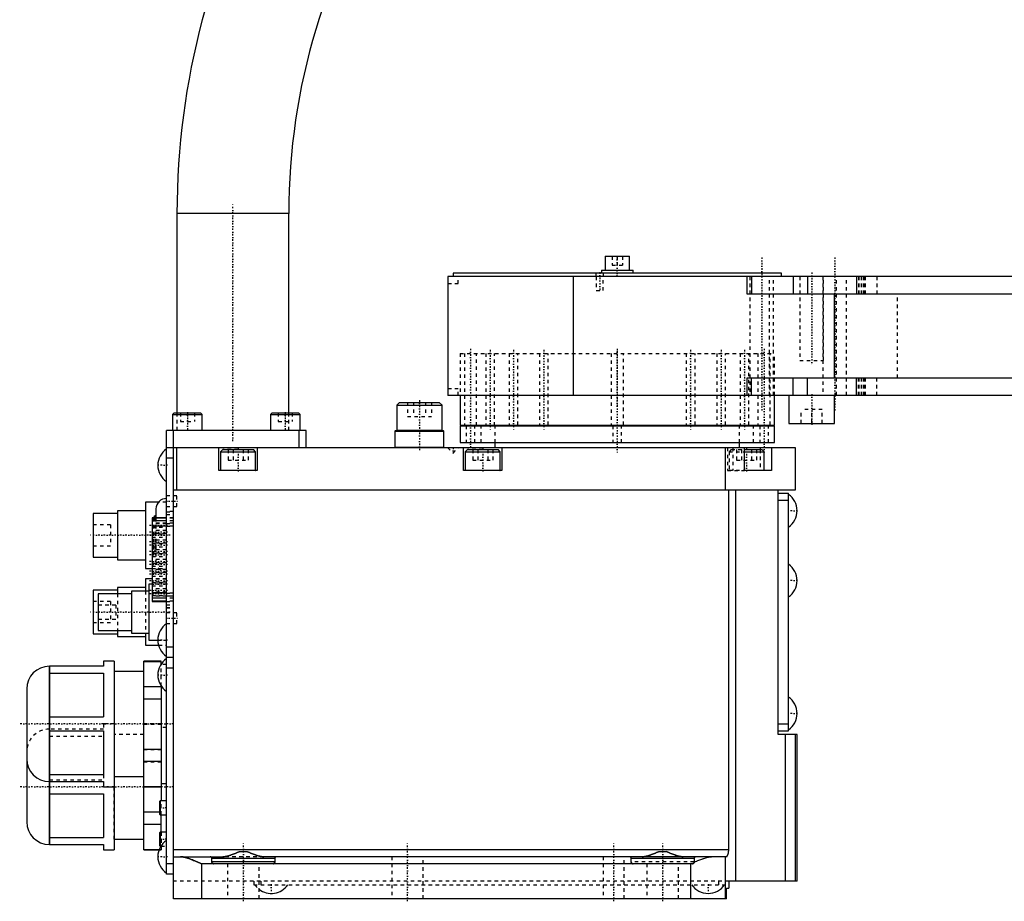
# Model space of a CAD drawing. Extents: x -171 to 392, y -1 to 595.
# Tile 1 of 4: x -171 to 111, y -1 to 251. Entities that reach past the tile are written whole.
import ezdxf

# ---------------------------------------------------------------- set-up
doc = ezdxf.new("R2010")
doc.units = 0
doc.linetypes.add('CENTER', pattern=[1.5, 0.45, -0.5, 0.05, -0.5])
doc.linetypes.add('DASHED', pattern=[2, 1, -1])
for name, color, linetype in [('AM_0', 7, 'CONTINUOUS'), ('AM_3', 7, 'DASHED'), ('AM_7', 7, 'CENTER')]:
    doc.layers.add(name, color=color, linetype=linetype)

msp = doc.modelspace()

# ---------------------------------------------------------------- linework, layer by layer
at = {"layer": 'AM_0', "color": 7, "linetype": 'CONTINUOUS'}
for p, q in [((-126, 196), (-126, 139)), ((-94, 196), (-126, 196)), ((-94, 139), (-94, 196)), ((-3.5, 183.8), (-3.5, 179.8)), ((-3.5, 183.8), (3.5, 183.8)), ((3.5, 179.8), (3.5, 183.8)), ((-48.48, 178), (-48.48, 176)), ((264, 178), (-48.48, 178)), ((-47, 179), (-47, 178)), ((47, 179), (-47, 179)), ((-12.56, 144), (-12.56, 178)), ((-4.5, 179.8), (-4.5, 179)), ((-4.5, 179.8), (4.5, 179.8)), ((4.5, 179), (4.5, 179.8)), ((37.21, 173), (37.21, 178)), ((38.37, 178), (38.37, 173)), ((47, 178), (47, 179)), ((50.31, 178), (50.31, 173)), ((54.43, 178), (54.43, 173)), ((68.45, 178), (68.45, 173)), ((-48.5, 176), (-48.5, 146)), ((-48.48, 176), (-48.5, 176)), ((190.84, 173), (37.21, 173)), ((62.15, 149), (62.15, 173)), ((37.21, 149), (190.84, 149)), ((37.21, 144), (37.21, 149)), ((38.37, 144), (38.37, 149)), ((50.31, 144), (50.31, 149)), ((54.43, 144), (54.43, 149)), ((68.45, 144), (68.45, 149)), ((-48.5, 146), (-48.48, 146)), ((-48.48, 146), (-48.48, 144)), ((264, 144), (-48.48, 144)), ((-45, 144), (-45, 135.5)), ((45, 135.5), (45, 144)), ((49.13, 144), (49.13, 136)), ((62.13, 136), (62.13, 144)), ((-62.32, 142), (-63.12, 141.2)), ((-63.12, 141.2), (-63.12, 134.1)), ((-63.12, 141.2), (-50.12, 141.2)), ((-62.32, 142), (-50.92, 142)), ((-50.12, 141.2), (-50.92, 142)), ((-50.12, 134.1), (-50.12, 141.2)), ((-126.75, 139), (-127.25, 138.5)), ((-127.25, 138.5), (-127.25, 134.1)), ((-127.25, 138.5), (-118.75, 138.5)), ((-126.75, 139), (-119.25, 139)), ((-118.75, 138.5), (-119.25, 139)), ((-118.75, 134.1), (-118.75, 138.5)), ((-98.75, 139), (-99.25, 138.5)), ((-99.25, 138.5), (-99.25, 134.1)), ((-99.25, 138.5), (-90.75, 138.5)), ((-98.75, 139), (-91.25, 139)), ((-90.75, 138.5), (-91.25, 139)), ((-90.75, 134.1), (-90.75, 138.5)), ((-45, 135.5), (45, 135.5)), ((-45, 135.3), (-45, 130.5)), ((-45, 135.3), (45, 135.3)), ((-40.98, 135.5), (-40.98, 135.3)), ((-35.87, 135.3), (-35.87, 135.5)), ((-35.13, 135.5), (-35.13, 135.3)), ((-29.51, 135.3), (-29.51, 135.5)), ((-28.46, 135.5), (-28.46, 135.3)), ((-21.14, 135.3), (-21.14, 135.5)), ((-19.85, 135.5), (-19.85, 135.3)), ((-1.42, 135.3), (-1.42, 135.5)), ((1.42, 135.5), (1.42, 135.3)), ((19.85, 135.3), (19.85, 135.5)), ((21.14, 135.5), (21.14, 135.3)), ((28.46, 135.3), (28.46, 135.5)), ((29.51, 135.5), (29.51, 135.3)), ((35.13, 135.3), (35.13, 135.5)), ((35.87, 135.5), (35.87, 135.3)), ((40.98, 135.3), (40.98, 135.5)), ((45, 130.5), (45, 135.3)), ((49.13, 136), (62.13, 136)), ((-129, 7), (-129, 134)), ((-89, 134), (-129, 134)), ((-127.25, 134.1), (-118.75, 134.1)), ((-127, 0), (-127, 134)), ((-99.25, 134.1), (-90.75, 134.1)), ((-91, 129), (-91, 134)), ((-89, 129), (-89, 134)), ((-63.42, 134), (-63.62, 133.8)), ((-63.62, 133.8), (-63.62, 129.2)), ((-63.62, 133.8), (-49.62, 133.8)), ((-63.42, 134), (-49.82, 134)), ((-63.12, 134.1), (-63.03, 134)), ((-63.12, 134.1), (-50.12, 134.1)), ((-50.22, 134), (-50.12, 134.1)), ((-49.62, 133.8), (-49.82, 134)), ((-49.62, 129.2), (-49.62, 133.8)), ((-45, 130.5), (45, 130.5)), ((-35, 130.5), (-35, 129)), ((35, 129), (35, 130.5)), ((51, 129), (-129, 129)), ((-126, 117), (-126, 129)), ((-114, 122.5), (-114, 129)), ((-112.9, 128.5), (-113.5, 127.9)), ((-113.5, 127.9), (-113.5, 122.6)), ((-113.5, 127.9), (-103.5, 127.9)), ((-112.9, 128.5), (-104.1, 128.5)), ((-103.5, 127.9), (-104.1, 128.5)), ((-103.5, 122.6), (-103.5, 127.9)), ((-103, 129), (-103, 122.5)), ((-63.62, 129.2), (-63.42, 129)), ((-63.62, 129.2), (-49.62, 129.2)), ((-49.82, 129), (-49.62, 129.2)), ((-44, 122.5), (-44, 129)), ((-42.9, 128.5), (-43.5, 127.9)), ((-43.5, 127.9), (-43.5, 122.6)), ((-43.5, 127.9), (-33.5, 127.9)), ((-42.9, 128.5), (-34.1, 128.5)), ((-33.5, 127.9), (-34.1, 128.5)), ((-33.5, 122.6), (-33.5, 127.9)), ((-33, 129), (-33, 122.5)), ((31, 117), (31, 129)), ((36.36, 122.5), (36.36, 129)), ((36.36, 128.5), (41.4, 128.5)), ((36.36, 127.9), (42, 127.9)), ((40.89, 129), (40.89, 128.5)), ((42, 127.9), (41.4, 128.5)), ((42, 122.6), (42, 127.9)), ((44.14, 129), (44.14, 122.5)), ((51, 117), (51, 129)), ((-127, 126), (-129, 126)), ((-103, 122.5), (-114, 122.5)), ((-113.5, 122.6), (-103.5, 122.6)), ((-33, 122.5), (-44, 122.5)), ((-43.5, 122.6), (-33.5, 122.6)), ((36.36, 122.6), (42, 122.6)), ((44.14, 122.5), (36.36, 122.5)), ((-127, 117), (51, 117)), ((31.9, 14), (31.9, 117)), ((33.91, 5), (33.91, 117)), ((46, 47), (46, 117)), ((46, 116), (49, 116)), ((49, 48), (49, 116)), ((-131.24, 113.5), (-135, 113.5)), ((-135, 113.5), (-135, 94.5)), ((46, 114), (49, 114)), ((-143, 110.25), (-150, 110.25)), ((-150, 110.25), (-150, 97.75)), ((-135, 111), (-143, 111)), ((-143, 111), (-143, 97)), ((-132, 111.5), (-132, 108.94)), ((-129, 108.93), (-133.1, 108.93)), ((-133.1, 108.93), (-133.1, 85.06)), ((-129, 108.91), (-133.1, 108.91)), ((-129, 108.08), (-133.1, 108.08)), ((-132.7, 109), (-132.7, 108.94)), ((-132, 109.5), (-132.2, 109.5)), ((-132.2, 109.5), (-132.2, 108.94)), ((-129, 106.6), (-133.1, 106.6)), ((-150, 97.75), (-143, 97.75)), ((-143, 97), (-135, 97)), ((-135, 94.5), (-133.1, 94.5)), ((-133.1, 91.5), (-135, 91.5)), ((-135, 91.5), (-135, 88)), ((-143, 88.25), (-150, 88.25)), ((-150, 88.25), (-150, 75.75)), ((-135, 89), (-143, 89)), ((-143, 89), (-143, 87.26)), ((-134, 88), (-139, 88)), ((-139, 88), (-139, 76)), ((-133.1, 90), (-134, 90)), ((-134, 90), (-134, 74)), ((-129, 87.43), (-133.1, 87.43)), ((-139, 87.25), (-148.5, 87.25)), ((-148.5, 87.25), (-148.5, 76.75)), ((-129, 85.95), (-133.1, 85.95)), ((-129, 85.08), (-133.1, 85.08)), ((-133.1, 85.06), (-129, 85.06)), ((-148.5, 76.75), (-139, 76.75)), ((-143, 76.74), (-143, 75)), ((-150, 75.75), (-143, 75.75)), ((-143, 75), (-135, 75)), ((-139, 76), (-134, 76)), ((-135, 76), (-135, 72.5)), ((-134, 74), (-131.47, 74)), ((-135, 72.5), (-131.27, 72.5)), ((-127, 72), (-129, 72)), ((-144, 68), (-147, 68)), ((-147, 68), (-147, 66.5)), ((-144, 68), (-144, 14)), ((-130.5, 68), (-135.5, 68)), ((-135.5, 14), (-135.5, 68)), ((-135.5, 67.89), (-130.5, 67.89)), ((-130.5, 67.17), (-130.5, 68)), ((-127, 69), (-129, 69)), ((-147, 66.5), (-162.51, 66.5)), ((-162.51, 66.5), (-162.51, 15.5)), ((-162.47, 15.5), (-162.47, 66.5)), ((-135.5, 65), (-144, 65)), ((-127, 66), (-129, 66)), ((-162.47, 64.48), (-147, 64.48)), ((-147, 64.48), (-147, 52.02)), ((-169, 60.01), (-169, 21.99)), ((-135.5, 60.69), (-130.5, 60.69)), ((-130.5, 60.83), (-130.5, 28)), ((-135.5, 57.19), (-130.5, 57.19)), ((-162.47, 52.02), (-147, 52.02)), ((-162.47, 47.98), (-147, 47.98)), ((-147, 47.98), (-147, 35.52)), ((46, 50), (49, 50)), ((46, 48), (49, 48)), ((51.5, 47), (46, 47)), ((48.13, 5), (48.13, 47)), ((51.04, 5), (51.04, 47)), ((51.5, 5), (51.5, 47)), ((-135.5, 42.81), (-130.5, 42.81)), ((-135.5, 39.31), (-130.5, 39.31)), ((-162.47, 35.52), (-147, 35.52)), ((-144, 35), (-135.5, 35)), ((-162.51, 33.5), (-147, 33.5)), ((-147, 33.5), (-147, 32)), ((-147, 32), (-144, 32)), ((-135.5, 32.11), (-130.5, 32.11)), ((-135.5, 32), (-130.5, 32)), ((-130.5, 33), (-129, 33)), ((-162.47, 29.98), (-147, 29.98)), ((-147, 29.98), (-147, 17.52)), ((-130.85, 28), (-131, 27.85)), ((-131, 27.85), (-131, 24.15)), ((-129, 28), (-130.85, 28)), ((-130.85, 28), (-130.85, 24)), ((-135.5, 24.81), (-131, 24.81)), ((-131, 24.15), (-130.85, 24)), ((-130.85, 24), (-129, 24)), ((-130.5, 18.99), (-130.5, 24)), ((-135.5, 21.31), (-130.5, 21.31)), ((-162.47, 17.52), (-147, 17.52)), ((-144, 17), (-135.5, 17)), ((-130.85, 19), (-131, 18.85)), ((-131, 18.85), (-131, 15.15)), ((-129, 19), (-130.85, 19)), ((-130.85, 19), (-130.85, 15)), ((-162.51, 15.5), (-147, 15.5)), ((-147, 15.5), (-147, 14)), ((-135.5, 14.11), (-131.06, 14.11)), ((-131, 15.15), (-130.85, 15)), ((-130.85, 15), (-130.61, 15)), ((-147, 14), (-144, 14)), ((-135.5, 14), (-131.11, 14)), ((31.9, 14), (-127, 14)), ((-127, 12), (-112.83, 12)), ((-98, 11.5), (-116, 11.5)), ((-116, 10.5), (-116, 11.5)), ((-108.1, 13.5), (-105.9, 13.5)), ((31.23, 12), (-101.17, 12)), ((-98, 11.5), (-98, 10.5)), ((22, 11.5), (4, 11.5)), ((4, 10.5), (4, 11.5)), ((11.9, 13.5), (14.1, 13.5)), ((22, 11.5), (22, 10.5)), ((31, 0), (31, 12)), ((-127, 10), (-129, 10)), ((-119, 10), (-119, 0)), ((21.5, 10), (-119, 10)), ((-98, 10.5), (-116, 10.5)), ((21, 10), (21, 0)), ((-127, 7), (-129, 7)), ((31.3, 0), (31.3, 3)), ((31.3, 3), (31.9, 3)), ((51.5, 5), (31.9, 5)), ((31.9, 5), (31.9, 3)), ((31.3, 0), (-127, 0))]:
    msp.add_line(p, q, dxfattribs=at)
for points in [[(-125, 12, 0), (-124.98, 12, 0), (-124.93, 12, 0), (-124.88, 12, 0), (-124.85, 12, 0), (-124.83, 12, 0), (-124.78, 11.99, 0), (-124.73, 11.99, 0), (-124.55, 11.97, 0), (-124.25, 11.93, 0), (-124.09, 11.91, 0), (-123.93, 11.87, 0), (-123.61, 11.8, 0), (-123.29, 11.71, 0), (-122.95, 11.61, 0), (-122.62, 11.5, 0), (-122.28, 11.38, 0), (-122.1, 11.32, 0), (-121.93, 11.25, 0), (-121.58, 11.12, 0), (-121.24, 10.97, 0), (-120.89, 10.83, 0), (-120.54, 10.68, 0), (-120.19, 10.53, 0), (-120.02, 10.45, 0), (-119.85, 10.38, 0), (-119.5, 10.23, 0), (-119.17, 10.07, 0), (-119, 10, 0)], [(-116, 11.5, 0), (-116, 11.5, 0), (-116, 11.51, 0), (-116, 11.52, 0), (-116, 11.53, 0), (-116, 11.53, 0), (-116, 11.54, 0), (-116, 11.55, 0), (-116, 11.56, 0), (-116, 11.57, 0), (-116.01, 11.58, 0), (-116.01, 11.58, 0), (-116.01, 11.58, 0), (-116.01, 11.59, 0), (-116.01, 11.6, 0), (-116.02, 11.63, 0), (-116.02, 11.65, 0), (-116.03, 11.68, 0), (-116.05, 11.72, 0), (-116.07, 11.76, 0), (-116.1, 11.8, 0), (-116.13, 11.83, 0), (-116.16, 11.86, 0), (-116.17, 11.88, 0), (-116.19, 11.89, 0), (-116.22, 11.92, 0), (-116.26, 11.94, 0), (-116.29, 11.96, 0), (-116.33, 11.97, 0), (-116.37, 11.98, 0), (-116.39, 11.99, 0), (-116.41, 11.99, 0), (-116.44, 12, 0), (-116.48, 12, 0), (-116.5, 12, 0)], [(-112.83, 12, 0), (-112.72, 12, 0), (-112.48, 12.02, 0), (-112.24, 12.05, 0), (-112.12, 12.06, 0), (-112, 12.09, 0), (-111.75, 12.14, 0), (-111.49, 12.2, 0), (-111.23, 12.27, 0), (-110.97, 12.35, 0), (-110.71, 12.44, 0), (-110.57, 12.48, 0), (-110.44, 12.53, 0), (-110.17, 12.63, 0), (-109.89, 12.73, 0), (-109.62, 12.84, 0), (-109.34, 12.96, 0), (-109.07, 13.07, 0), (-108.93, 13.13, 0), (-108.79, 13.19, 0), (-108.51, 13.32, 0), (-108.23, 13.44, 0), (-108.1, 13.5, 0)], [(-105.9, 13.5, 0), (-105.77, 13.44, 0), (-105.49, 13.32, 0), (-105.21, 13.19, 0), (-105.07, 13.13, 0), (-104.93, 13.07, 0), (-104.66, 12.96, 0), (-104.38, 12.84, 0), (-104.11, 12.73, 0), (-103.83, 12.63, 0), (-103.56, 12.53, 0), (-103.43, 12.48, 0), (-103.29, 12.44, 0), (-103.03, 12.35, 0), (-102.77, 12.27, 0), (-102.51, 12.2, 0), (-102.25, 12.14, 0), (-102, 12.09, 0), (-101.88, 12.06, 0), (-101.76, 12.05, 0), (-101.52, 12.02, 0), (-101.28, 12, 0), (-101.17, 12, 0)], [(-97.5, 12, 0), (-97.52, 12, 0), (-97.56, 12, 0), (-97.59, 11.99, 0), (-97.61, 11.99, 0), (-97.63, 11.98, 0), (-97.67, 11.97, 0), (-97.71, 11.96, 0), (-97.74, 11.94, 0), (-97.78, 11.92, 0), (-97.81, 11.89, 0), (-97.83, 11.88, 0), (-97.84, 11.86, 0), (-97.87, 11.83, 0), (-97.9, 11.8, 0), (-97.93, 11.76, 0), (-97.95, 11.72, 0), (-97.97, 11.68, 0), (-97.98, 11.65, 0), (-97.98, 11.63, 0), (-97.99, 11.6, 0), (-97.99, 11.59, 0), (-97.99, 11.58, 0), (-97.99, 11.58, 0), (-97.99, 11.58, 0), (-98, 11.57, 0), (-98, 11.56, 0), (-98, 11.55, 0), (-98, 11.54, 0), (-98, 11.53, 0), (-98, 11.53, 0), (-98, 11.52, 0), (-98, 11.51, 0), (-98, 11.5, 0), (-98, 11.5, 0)], [(4, 11.5, 0), (4, 11.5, 0), (4, 11.51, 0), (4, 11.52, 0), (4, 11.53, 0), (4, 11.53, 0), (4, 11.54, 0), (4, 11.55, 0), (4, 11.56, 0), (4, 11.57, 0), (3.99, 11.58, 0), (3.99, 11.58, 0), (3.99, 11.58, 0), (3.99, 11.59, 0), (3.99, 11.6, 0), (3.98, 11.63, 0), (3.98, 11.65, 0), (3.97, 11.68, 0), (3.95, 11.72, 0), (3.93, 11.76, 0), (3.9, 11.8, 0), (3.87, 11.83, 0), (3.84, 11.86, 0), (3.83, 11.88, 0), (3.81, 11.89, 0), (3.78, 11.92, 0), (3.74, 11.94, 0), (3.71, 11.96, 0), (3.67, 11.97, 0), (3.63, 11.98, 0), (3.61, 11.99, 0), (3.59, 11.99, 0), (3.56, 12, 0), (3.52, 12, 0), (3.5, 12, 0)], [(7.17, 12, 0), (7.28, 12, 0), (7.52, 12.02, 0), (7.76, 12.05, 0), (7.88, 12.06, 0), (8, 12.09, 0), (8.25, 12.14, 0), (8.51, 12.2, 0), (8.77, 12.27, 0), (9.03, 12.35, 0), (9.29, 12.44, 0), (9.43, 12.48, 0), (9.56, 12.53, 0), (9.83, 12.63, 0), (10.11, 12.73, 0), (10.38, 12.84, 0), (10.66, 12.96, 0), (10.93, 13.07, 0), (11.07, 13.13, 0), (11.21, 13.19, 0), (11.49, 13.32, 0), (11.77, 13.44, 0), (11.9, 13.5, 0)], [(14.1, 13.5, 0), (14.23, 13.44, 0), (14.51, 13.32, 0), (14.79, 13.19, 0), (14.93, 13.13, 0), (15.07, 13.07, 0), (15.34, 12.96, 0), (15.62, 12.84, 0), (15.89, 12.73, 0), (16.17, 12.63, 0), (16.44, 12.53, 0), (16.57, 12.48, 0), (16.71, 12.44, 0), (16.97, 12.35, 0), (17.23, 12.27, 0), (17.49, 12.2, 0), (17.75, 12.14, 0), (18, 12.09, 0), (18.12, 12.06, 0), (18.24, 12.05, 0), (18.48, 12.02, 0), (18.72, 12, 0), (18.83, 12, 0)], [(22, 10.44, 0), (22.14, 10.51, 0), (22.43, 10.63, 0), (22.72, 10.76, 0), (22.87, 10.82, 0), (23.02, 10.88, 0), (23.31, 11, 0), (23.6, 11.12, 0), (23.89, 11.23, 0), (24.18, 11.34, 0), (24.46, 11.45, 0), (24.61, 11.5, 0), (24.75, 11.54, 0), (25.03, 11.63, 0), (25.31, 11.72, 0), (25.58, 11.79, 0), (25.85, 11.86, 0), (26.11, 11.91, 0), (26.25, 11.93, 0), (26.37, 11.95, 0), (26.63, 11.98, 0), (26.88, 12, 0), (27, 12, 0)], [(22.5, 12, 0), (22.48, 12, 0), (22.44, 12, 0), (22.41, 11.99, 0), (22.39, 11.99, 0), (22.37, 11.98, 0), (22.33, 11.97, 0), (22.29, 11.96, 0), (22.26, 11.94, 0), (22.22, 11.92, 0), (22.19, 11.89, 0), (22.17, 11.88, 0), (22.16, 11.86, 0), (22.13, 11.83, 0), (22.1, 11.8, 0), (22.07, 11.76, 0), (22.05, 11.72, 0), (22.03, 11.68, 0), (22.02, 11.65, 0), (22.02, 11.63, 0), (22.01, 11.6, 0), (22.01, 11.59, 0), (22.01, 11.58, 0), (22.01, 11.58, 0), (22.01, 11.58, 0), (22, 11.57, 0), (22, 11.56, 0), (22, 11.55, 0), (22, 11.54, 0), (22, 11.53, 0), (22, 11.53, 0), (22, 11.52, 0), (22, 11.51, 0), (22, 11.5, 0), (22, 11.5, 0)], [(31.23, 12, 0), (31.23, 12, 0), (31.24, 12, 0), (31.25, 12, 0), (31.25, 12, 0), (31.25, 12, 0), (31.26, 12, 0), (31.27, 12.01, 0), (31.27, 12.01, 0), (31.28, 12.01, 0), (31.29, 12.01, 0), (31.29, 12.02, 0), (31.29, 12.02, 0), (31.3, 12.02, 0), (31.31, 12.03, 0), (31.32, 12.03, 0), (31.32, 12.04, 0), (31.33, 12.04, 0), (31.33, 12.05, 0), (31.34, 12.05, 0), (31.35, 12.06, 0), (31.35, 12.06, 0), (31.36, 12.07, 0), (31.36, 12.07, 0), (31.37, 12.08, 0), (31.38, 12.09, 0), (31.38, 12.09, 0), (31.39, 12.1, 0), (31.39, 12.1, 0), (31.4, 12.11, 0), (31.41, 12.12, 0), (31.42, 12.13, 0), (31.43, 12.14, 0), (31.43, 12.15, 0), (31.43, 12.16, 0), (31.44, 12.17, 0), (31.45, 12.18, 0), (31.46, 12.19, 0), (31.47, 12.2, 0), (31.48, 12.22, 0), (31.48, 12.22, 0), (31.48, 12.23, 0), (31.49, 12.24, 0), (31.5, 12.26, 0), (31.51, 12.27, 0), (31.52, 12.29, 0), (31.53, 12.3, 0), (31.53, 12.31, 0), (31.53, 12.32, 0), (31.54, 12.33, 0), (31.55, 12.35, 0), (31.56, 12.37, 0), (31.57, 12.38, 0), (31.58, 12.4, 0), (31.58, 12.41, 0), (31.58, 12.42, 0), (31.59, 12.44, 0), (31.6, 12.45, 0), (31.61, 12.47, 0), (31.61, 12.49, 0), (31.62, 12.51, 0), (31.63, 12.52, 0), (31.63, 12.53, 0), (31.64, 12.55, 0), (31.65, 12.57, 0), (31.65, 12.58, 0), (31.65, 12.59, 0), (31.66, 12.61, 0), (31.67, 12.63, 0), (31.67, 12.64, 0), (31.68, 12.65, 0), (31.68, 12.67, 0), (31.69, 12.69, 0), (31.7, 12.71, 0), (31.7, 12.73, 0), (31.71, 12.75, 0), (31.72, 12.77, 0), (31.72, 12.78, 0), (31.73, 12.8, 0), (31.73, 12.82, 0), (31.74, 12.85, 0), (31.75, 12.87, 0), (31.75, 12.9, 0), (31.76, 12.91, 0), (31.76, 12.92, 0), (31.77, 12.94, 0), (31.77, 12.97, 0), (31.78, 13, 0), (31.79, 13.02, 0), (31.79, 13.05, 0), (31.79, 13.06, 0), (31.8, 13.07, 0), (31.8, 13.1, 0), (31.81, 13.13, 0), (31.81, 13.15, 0), (31.82, 13.18, 0), (31.82, 13.21, 0), (31.83, 13.22, 0), (31.83, 13.24, 0), (31.83, 13.26, 0), (31.84, 13.29, 0), (31.84, 13.32, 0), (31.85, 13.35, 0), (31.85, 13.38, 0), (31.85, 13.39, 0), (31.86, 13.4, 0), (31.86, 13.43, 0), (31.86, 13.46, 0), (31.87, 13.48, 0), (31.87, 13.49, 0), (31.87, 13.52, 0), (31.87, 13.55, 0), (31.88, 13.56, 0), (31.88, 13.58, 0), (31.88, 13.61, 0), (31.88, 13.64, 0), (31.88, 13.67, 0), (31.89, 13.69, 0), (31.89, 13.72, 0), (31.89, 13.74, 0), (31.89, 13.75, 0), (31.89, 13.78, 0), (31.89, 13.81, 0), (31.89, 13.84, 0), (31.9, 13.87, 0), (31.9, 13.9, 0), (31.9, 13.91, 0), (31.9, 13.93, 0), (31.9, 13.96, 0), (31.9, 13.99, 0), (31.9, 14, 0)], [(-115.5, 10, 0), (-115.5, 10, 0), (-115.51, 10, 0), (-115.52, 10, 0), (-115.52, 10, 0), (-115.52, 10, 0), (-115.53, 10, 0), (-115.54, 10, 0), (-115.55, 10, 0), (-115.55, 10, 0), (-115.56, 10, 0), (-115.56, 10, 0), (-115.57, 10, 0), (-115.58, 10.01, 0), (-115.58, 10.01, 0), (-115.59, 10.01, 0), (-115.6, 10.01, 0), (-115.6, 10.01, 0), (-115.61, 10.01, 0), (-115.61, 10.01, 0), (-115.62, 10.01, 0), (-115.63, 10.02, 0), (-115.63, 10.02, 0), (-115.63, 10.02, 0), (-115.64, 10.02, 0), (-115.65, 10.02, 0), (-115.65, 10.02, 0), (-115.65, 10.02, 0), (-115.66, 10.03, 0), (-115.67, 10.03, 0), (-115.68, 10.03, 0), (-115.68, 10.03, 0), (-115.69, 10.04, 0), (-115.69, 10.04, 0), (-115.7, 10.04, 0), (-115.7, 10.04, 0), (-115.71, 10.05, 0), (-115.72, 10.05, 0), (-115.72, 10.05, 0), (-115.73, 10.06, 0), (-115.73, 10.06, 0), (-115.74, 10.06, 0), (-115.74, 10.06, 0), (-115.75, 10.07, 0), (-115.76, 10.07, 0), (-115.76, 10.07, 0), (-115.77, 10.08, 0), (-115.77, 10.08, 0), (-115.77, 10.08, 0), (-115.78, 10.09, 0), (-115.79, 10.09, 0), (-115.79, 10.09, 0), (-115.8, 10.1, 0), (-115.8, 10.1, 0), (-115.81, 10.11, 0), (-115.81, 10.11, 0), (-115.82, 10.11, 0), (-115.82, 10.12, 0), (-115.83, 10.12, 0), (-115.83, 10.13, 0), (-115.84, 10.13, 0), (-115.84, 10.13, 0), (-115.84, 10.14, 0), (-115.85, 10.14, 0), (-115.85, 10.15, 0), (-115.86, 10.15, 0), (-115.86, 10.15, 0), (-115.86, 10.16, 0), (-115.87, 10.16, 0), (-115.87, 10.16, 0), (-115.87, 10.17, 0), (-115.88, 10.17, 0), (-115.88, 10.18, 0), (-115.89, 10.18, 0), (-115.89, 10.19, 0), (-115.9, 10.19, 0), (-115.9, 10.2, 0), (-115.9, 10.2, 0), (-115.9, 10.21, 0), (-115.91, 10.21, 0), (-115.91, 10.22, 0), (-115.92, 10.22, 0), (-115.92, 10.23, 0), (-115.92, 10.23, 0), (-115.92, 10.24, 0), (-115.93, 10.24, 0), (-115.93, 10.25, 0), (-115.94, 10.25, 0), (-115.94, 10.26, 0), (-115.94, 10.27, 0), (-115.94, 10.27, 0), (-115.95, 10.27, 0), (-115.95, 10.28, 0), (-115.95, 10.29, 0), (-115.96, 10.29, 0), (-115.96, 10.3, 0), (-115.96, 10.31, 0), (-115.96, 10.31, 0), (-115.96, 10.31, 0), (-115.97, 10.32, 0), (-115.97, 10.33, 0), (-115.97, 10.34, 0), (-115.97, 10.34, 0), (-115.98, 10.35, 0), (-115.98, 10.35, 0), (-115.98, 10.36, 0), (-115.98, 10.36, 0), (-115.98, 10.37, 0), (-115.98, 10.37, 0), (-115.98, 10.38, 0), (-115.99, 10.38, 0), (-115.99, 10.39, 0), (-115.99, 10.4, 0), (-115.99, 10.4, 0), (-115.99, 10.41, 0), (-115.99, 10.41, 0), (-115.99, 10.42, 0), (-115.99, 10.43, 0), (-116, 10.43, 0), (-116, 10.44, 0), (-116, 10.44, 0), (-116, 10.45, 0), (-116, 10.46, 0), (-116, 10.46, 0), (-116, 10.47, 0), (-116, 10.48, 0), (-116, 10.48, 0), (-116, 10.48, 0), (-116, 10.49, 0), (-116, 10.5, 0), (-116, 10.5, 0)], [(-98, 10.5, 0), (-98, 10.5, 0), (-98, 10.49, 0), (-98, 10.48, 0), (-98, 10.48, 0), (-98, 10.48, 0), (-98, 10.47, 0), (-98, 10.46, 0), (-98, 10.46, 0), (-98, 10.45, 0), (-98, 10.44, 0), (-98, 10.44, 0), (-98, 10.43, 0), (-98.01, 10.43, 0), (-98.01, 10.42, 0), (-98.01, 10.41, 0), (-98.01, 10.41, 0), (-98.01, 10.4, 0), (-98.01, 10.4, 0), (-98.01, 10.39, 0), (-98.01, 10.38, 0), (-98.02, 10.38, 0), (-98.02, 10.37, 0), (-98.02, 10.37, 0), (-98.02, 10.36, 0), (-98.02, 10.36, 0), (-98.02, 10.35, 0), (-98.02, 10.35, 0), (-98.03, 10.34, 0), (-98.03, 10.34, 0), (-98.03, 10.33, 0), (-98.03, 10.32, 0), (-98.04, 10.31, 0), (-98.04, 10.31, 0), (-98.04, 10.31, 0), (-98.04, 10.3, 0), (-98.04, 10.29, 0), (-98.05, 10.29, 0), (-98.05, 10.28, 0), (-98.05, 10.27, 0), (-98.06, 10.27, 0), (-98.06, 10.27, 0), (-98.06, 10.26, 0), (-98.06, 10.25, 0), (-98.07, 10.25, 0), (-98.07, 10.24, 0), (-98.08, 10.24, 0), (-98.08, 10.23, 0), (-98.08, 10.23, 0), (-98.08, 10.22, 0), (-98.09, 10.22, 0), (-98.09, 10.21, 0), (-98.1, 10.21, 0), (-98.1, 10.2, 0), (-98.1, 10.2, 0), (-98.1, 10.19, 0), (-98.11, 10.19, 0), (-98.11, 10.18, 0), (-98.12, 10.18, 0), (-98.12, 10.17, 0), (-98.13, 10.17, 0), (-98.13, 10.16, 0), (-98.13, 10.16, 0), (-98.14, 10.16, 0), (-98.14, 10.15, 0), (-98.14, 10.15, 0), (-98.15, 10.15, 0), (-98.15, 10.14, 0), (-98.16, 10.14, 0), (-98.16, 10.13, 0), (-98.16, 10.13, 0), (-98.17, 10.13, 0), (-98.17, 10.12, 0), (-98.18, 10.12, 0), (-98.18, 10.11, 0), (-98.19, 10.11, 0), (-98.19, 10.11, 0), (-98.2, 10.1, 0), (-98.2, 10.1, 0), (-98.21, 10.09, 0), (-98.21, 10.09, 0), (-98.22, 10.09, 0), (-98.23, 10.08, 0), (-98.23, 10.08, 0), (-98.23, 10.08, 0), (-98.24, 10.07, 0), (-98.24, 10.07, 0), (-98.25, 10.07, 0), (-98.26, 10.06, 0), (-98.26, 10.06, 0), (-98.27, 10.06, 0), (-98.27, 10.06, 0), (-98.28, 10.05, 0), (-98.28, 10.05, 0), (-98.29, 10.05, 0), (-98.3, 10.04, 0), (-98.3, 10.04, 0), (-98.31, 10.04, 0), (-98.31, 10.04, 0), (-98.32, 10.03, 0), (-98.32, 10.03, 0), (-98.33, 10.03, 0), (-98.34, 10.03, 0), (-98.35, 10.02, 0), (-98.35, 10.02, 0), (-98.35, 10.02, 0), (-98.36, 10.02, 0), (-98.37, 10.02, 0), (-98.37, 10.02, 0), (-98.37, 10.02, 0), (-98.38, 10.01, 0), (-98.39, 10.01, 0), (-98.39, 10.01, 0), (-98.4, 10.01, 0), (-98.4, 10.01, 0), (-98.41, 10.01, 0), (-98.42, 10.01, 0), (-98.42, 10.01, 0), (-98.43, 10, 0), (-98.44, 10, 0), (-98.44, 10, 0), (-98.45, 10, 0), (-98.45, 10, 0), (-98.46, 10, 0), (-98.47, 10, 0), (-98.48, 10, 0), (-98.48, 10, 0), (-98.48, 10, 0), (-98.49, 10, 0), (-98.5, 10, 0), (-98.5, 10, 0)], [(4.5, 10, 0), (4.5, 10, 0), (4.49, 10, 0), (4.48, 10, 0), (4.48, 10, 0), (4.48, 10, 0), (4.47, 10, 0), (4.46, 10, 0), (4.45, 10, 0), (4.45, 10, 0), (4.44, 10, 0), (4.44, 10, 0), (4.43, 10, 0), (4.42, 10.01, 0), (4.42, 10.01, 0), (4.41, 10.01, 0), (4.4, 10.01, 0), (4.4, 10.01, 0), (4.39, 10.01, 0), (4.39, 10.01, 0), (4.38, 10.01, 0), (4.37, 10.02, 0), (4.37, 10.02, 0), (4.37, 10.02, 0), (4.36, 10.02, 0), (4.35, 10.02, 0), (4.35, 10.02, 0), (4.35, 10.02, 0), (4.34, 10.03, 0), (4.33, 10.03, 0), (4.32, 10.03, 0), (4.32, 10.03, 0), (4.31, 10.04, 0), (4.31, 10.04, 0), (4.3, 10.04, 0), (4.3, 10.04, 0), (4.29, 10.05, 0), (4.28, 10.05, 0), (4.28, 10.05, 0), (4.27, 10.06, 0), (4.27, 10.06, 0), (4.26, 10.06, 0), (4.26, 10.06, 0), (4.25, 10.07, 0), (4.24, 10.07, 0), (4.24, 10.07, 0), (4.23, 10.08, 0), (4.23, 10.08, 0), (4.23, 10.08, 0), (4.22, 10.09, 0), (4.21, 10.09, 0), (4.21, 10.09, 0), (4.2, 10.1, 0), (4.2, 10.1, 0), (4.19, 10.11, 0), (4.19, 10.11, 0), (4.18, 10.11, 0), (4.18, 10.12, 0), (4.17, 10.12, 0), (4.17, 10.13, 0), (4.16, 10.13, 0), (4.16, 10.13, 0), (4.16, 10.14, 0), (4.15, 10.14, 0), (4.15, 10.15, 0), (4.14, 10.15, 0), (4.14, 10.15, 0), (4.14, 10.16, 0), (4.13, 10.16, 0), (4.13, 10.16, 0), (4.13, 10.17, 0), (4.12, 10.17, 0), (4.12, 10.18, 0), (4.11, 10.18, 0), (4.11, 10.19, 0), (4.1, 10.19, 0), (4.1, 10.2, 0), (4.1, 10.2, 0), (4.1, 10.21, 0), (4.09, 10.21, 0), (4.09, 10.22, 0), (4.08, 10.22, 0), (4.08, 10.23, 0), (4.08, 10.23, 0), (4.08, 10.24, 0), (4.07, 10.24, 0), (4.07, 10.25, 0), (4.06, 10.25, 0), (4.06, 10.26, 0), (4.06, 10.27, 0), (4.06, 10.27, 0), (4.05, 10.27, 0), (4.05, 10.28, 0), (4.05, 10.29, 0), (4.04, 10.29, 0), (4.04, 10.3, 0), (4.04, 10.31, 0), (4.04, 10.31, 0), (4.04, 10.31, 0), (4.03, 10.32, 0), (4.03, 10.33, 0), (4.03, 10.34, 0), (4.03, 10.34, 0), (4.02, 10.35, 0), (4.02, 10.35, 0), (4.02, 10.36, 0), (4.02, 10.36, 0), (4.02, 10.37, 0), (4.02, 10.37, 0), (4.02, 10.38, 0), (4.01, 10.38, 0), (4.01, 10.39, 0), (4.01, 10.4, 0), (4.01, 10.4, 0), (4.01, 10.41, 0), (4.01, 10.41, 0), (4.01, 10.42, 0), (4.01, 10.43, 0), (4, 10.43, 0), (4, 10.44, 0), (4, 10.44, 0), (4, 10.45, 0), (4, 10.46, 0), (4, 10.46, 0), (4, 10.47, 0), (4, 10.48, 0), (4, 10.48, 0), (4, 10.48, 0), (4, 10.49, 0), (4, 10.5, 0), (4, 10.5, 0)], [(22, 10.44, 0), (22, 10.44, 0), (22, 10.43, 0), (21.99, 10.43, 0), (21.99, 10.42, 0), (21.99, 10.42, 0), (21.99, 10.41, 0), (21.99, 10.41, 0), (21.99, 10.4, 0), (21.99, 10.39, 0), (21.99, 10.39, 0), (21.99, 10.38, 0), (21.99, 10.38, 0), (21.98, 10.37, 0), (21.98, 10.37, 0), (21.98, 10.36, 0), (21.98, 10.35, 0), (21.98, 10.35, 0), (21.98, 10.34, 0), (21.97, 10.34, 0), (21.97, 10.33, 0), (21.97, 10.33, 0), (21.97, 10.32, 0), (21.97, 10.32, 0), (21.96, 10.32, 0), (21.96, 10.31, 0), (21.96, 10.31, 0), (21.96, 10.3, 0), (21.96, 10.3, 0), (21.95, 10.29, 0), (21.95, 10.28, 0), (21.95, 10.28, 0), (21.94, 10.27, 0), (21.94, 10.27, 0), (21.94, 10.27, 0), (21.94, 10.26, 0), (21.93, 10.25, 0), (21.93, 10.25, 0), (21.93, 10.24, 0), (21.92, 10.24, 0), (21.92, 10.23, 0), (21.92, 10.23, 0), (21.92, 10.22, 0), (21.91, 10.22, 0), (21.91, 10.21, 0), (21.91, 10.21, 0), (21.9, 10.2, 0), (21.9, 10.2, 0), (21.9, 10.2, 0), (21.89, 10.19, 0), (21.89, 10.19, 0), (21.89, 10.18, 0), (21.88, 10.18, 0), (21.88, 10.17, 0), (21.87, 10.17, 0), (21.87, 10.17, 0), (21.87, 10.16, 0), (21.86, 10.16, 0), (21.86, 10.15, 0), (21.85, 10.15, 0), (21.85, 10.14, 0), (21.85, 10.14, 0), (21.85, 10.14, 0), (21.84, 10.13, 0), (21.84, 10.13, 0), (21.83, 10.13, 0), (21.83, 10.12, 0), (21.83, 10.12, 0), (21.82, 10.12, 0), (21.82, 10.11, 0), (21.82, 10.11, 0), (21.81, 10.11, 0), (21.8, 10.1, 0), (21.8, 10.1, 0), (21.79, 10.1, 0), (21.79, 10.09, 0), (21.79, 10.09, 0), (21.78, 10.09, 0), (21.78, 10.08, 0), (21.77, 10.08, 0), (21.77, 10.08, 0), (21.76, 10.07, 0), (21.75, 10.07, 0), (21.75, 10.07, 0), (21.75, 10.07, 0), (21.74, 10.06, 0), (21.74, 10.06, 0), (21.73, 10.06, 0), (21.72, 10.05, 0), (21.72, 10.05, 0), (21.72, 10.05, 0), (21.71, 10.05, 0), (21.71, 10.04, 0), (21.7, 10.04, 0), (21.69, 10.04, 0), (21.69, 10.04, 0), (21.68, 10.03, 0), (21.68, 10.03, 0), (21.67, 10.03, 0), (21.67, 10.03, 0), (21.66, 10.03, 0), (21.65, 10.02, 0), (21.65, 10.02, 0), (21.64, 10.02, 0), (21.64, 10.02, 0), (21.64, 10.02, 0), (21.63, 10.02, 0), (21.62, 10.02, 0), (21.62, 10.01, 0), (21.62, 10.01, 0), (21.61, 10.01, 0), (21.6, 10.01, 0), (21.6, 10.01, 0), (21.6, 10.01, 0), (21.59, 10.01, 0), (21.58, 10.01, 0), (21.58, 10.01, 0), (21.57, 10, 0), (21.56, 10, 0), (21.56, 10, 0), (21.56, 10, 0), (21.55, 10, 0), (21.54, 10, 0), (21.54, 10, 0), (21.53, 10, 0), (21.52, 10, 0), (21.52, 10, 0), (21.52, 10, 0), (21.51, 10, 0), (21.5, 10, 0), (21.5, 10, 0)], [(22, 10.5, 0), (22, 10.49, 0), (22, 10.47, 0), (22, 10.45, 0), (22, 10.44, 0)]]:
    msp.add_polyline3d(points, dxfattribs=at)
for centre, radius, start, end in [((90, 196), 216, 120.9733, 180), ((90, 196), 184, 114.0547, 180), ((-127.15, 134.1), 0.1, 180, 270), ((-118.85, 134.1), 0.1, 270, 0), ((-99.15, 134.1), 0.1, 180, 270), ((-90.85, 134.1), 0.1, 270, 0), ((-125.8, 124), 5.67, 124.3588, 235.6412), ((-113.4, 122.6), 0.1, 180, 270), ((-103.6, 122.6), 0.1, 270, 0), ((-43.4, 122.6), 0.1, 180, 270), ((-33.6, 122.6), 0.1, 270, 0), ((41.9, 122.6), 0.1, 270, 0), ((45.8, 111), 5.67, 304.3588, 55.6412), ((-129, 111.5), 3, 90, 180), ((-132.2, 109), 0.5, 90, 180), ((45.8, 91), 5.67, 304.3588, 55.6412), ((-125.8, 74), 5.67, 124.3588, 235.6412), ((-125.8, 64), 5.67, 124.3588, 235.6412), ((-162.51, 60.01), 6.49, 90, 180), ((45.8, 53), 5.67, 304.3588, 55.6412), ((-162.51, 39.99), 6.49, 180, 270), ((-162.51, 21.99), 6.49, 180, 270), ((-125.8, 12), 5.67, 124.3588, 235.6412), ((-116.5, 11.5), 0.5, 0, 90), ((-97.5, 11.5), 0.5, 90, 180), ((3.5, 11.5), 0.5, 0, 90), ((22.5, 11.5), 0.5, 90, 180), ((-99, 7.17), 5.67, 231.8819, 326.0076), ((26, 7.17), 5.67, 213.9924, 326.0076)]:
    msp.add_arc(centre, radius, start, end, dxfattribs=at)
at = {"layer": 'AM_3', "color": 6, "linetype": 'DASHED'}
for p, q in [((-1.5, 183.8), (-1.5, 181.3)), ((0, 183.8), (0, 181.3)), ((1.5, 183.8), (1.5, 181.3)), ((-1.5, 181.3), (1.5, 181.3)), ((-45.5, 176), (-45.5, 178)), ((-6.1, 179), (-6.1, 178)), ((-6, 178), (-6, 174)), ((-4, 174), (-4, 178)), ((-3.9, 178), (-3.9, 179)), ((37.93, 178), (37.93, 144)), ((43.59, 144), (43.59, 178)), ((44.73, 144), (44.73, 178)), ((52.23, 178), (52.23, 154)), ((58.82, 178), (58.82, 144)), ((59.03, 154), (59.03, 178)), ((62.76, 144), (62.76, 178)), ((65.62, 144), (65.62, 178)), ((69, 178), (69, 173)), ((69.26, 173), (69.26, 178)), ((69.77, 178), (69.77, 173)), ((70.4, 178), (70.4, 173)), ((70.71, 178), (70.71, 173)), ((70.95, 178), (70.95, 173)), ((70.97, 178), (70.97, 173)), ((71, 173), (71, 178)), ((74.29, 178), (74.29, 173)), ((-48.48, 176), (-45.5, 176)), ((-6, 174), (-4, 174)), ((80.22, 149), (80.22, 173)), ((-45, 156), (45, 156)), ((-45, 156), (-45, 144)), ((-45, 156), (45, 156)), ((-43.75, 156), (-43.75, 135.5)), ((-40.25, 135.3), (-40.25, 156)), ((-37.62, 156), (-37.62, 135.5)), ((-35.12, 135.3), (-35.12, 156)), ((-30.95, 156), (-30.95, 135.5)), ((-28.45, 135.5), (-28.45, 156)), ((-22.25, 156), (-22.25, 135.5)), ((-19.75, 135.5), (-19.75, 156)), ((-1.75, 156), (-1.75, 135.5)), ((1.75, 135.5), (1.75, 156)), ((19.75, 156), (19.75, 135.5)), ((22.25, 135.5), (22.25, 156)), ((28.45, 156), (28.45, 135.5)), ((30.95, 135.5), (30.95, 156)), ((35.12, 156), (35.12, 135.3)), ((37.62, 135.5), (37.62, 156)), ((40.25, 156), (40.25, 135.3)), ((43.75, 135.5), (43.75, 156)), ((45, 144), (45, 156)), ((52.23, 154), (59.03, 154)), ((69, 144), (69, 149)), ((69.26, 144), (69.26, 149)), ((69.77, 149), (69.77, 144)), ((70.4, 149), (70.4, 144)), ((70.71, 144), (70.71, 149)), ((70.95, 144), (70.95, 149)), ((70.97, 144), (70.97, 149)), ((71, 144), (71, 149)), ((74.29, 144), (74.29, 149)), ((-48.48, 146), (-45.5, 146)), ((-45.5, 144), (-45.5, 146)), ((-60.06, 142), (-60.06, 138)), ((-58.34, 142), (-58.34, 138)), ((-54.91, 142), (-54.91, 138)), ((-53.19, 142), (-53.19, 138)), ((-126, 139), (-126, 134)), ((-125, 139), (-125, 136.5)), ((-123, 139), (-123, 136.5)), ((-121, 139), (-121, 136.5)), ((-97, 139), (-97, 136.5)), ((-95, 139), (-95, 136.5)), ((-94, 134), (-94, 139)), ((-93, 139), (-93, 136.5)), ((52.63, 136), (52.63, 140)), ((58.63, 140), (52.63, 140)), ((55.63, 136), (55.63, 140)), ((58.63, 136), (58.63, 140)), ((-125, 136.5), (-121, 136.5)), ((-97, 136.5), (-93, 136.5)), ((-60.06, 138), (-53.19, 138)), ((-43.25, 135.3), (-43.25, 130.5)), ((-40.75, 130.5), (-40.75, 135.3)), ((-39, 135.5), (-39, 130.5)), ((-35, 135.5), (-35, 130.5)), ((-1.25, 135.3), (-1.25, 130.5)), ((1.25, 130.5), (1.25, 135.3)), ((35, 130.5), (35, 135.5)), ((39, 130.5), (39, 135.5)), ((40.75, 135.3), (40.75, 130.5)), ((43.25, 130.5), (43.25, 135.3)), ((-50.33, 133.8), (-49.62, 133.8)), ((-50.22, 134), (-49.82, 134)), ((-108.5, 128.5), (-112.9, 128.5)), ((-111.36, 128.5), (-111.36, 125.5)), ((-109.93, 128.5), (-109.93, 125.5)), ((-107.07, 128.5), (-107.07, 125.5)), ((-105.64, 128.5), (-105.64, 125.5)), ((-50.33, 129.2), (-49.62, 129.2)), ((-48.5, 129), (-47, 127.5)), ((-47, 127.5), (-45.5, 129)), ((-38.5, 128.5), (-42.9, 128.5)), ((-41.36, 128.5), (-41.36, 125.5)), ((-39.93, 128.5), (-39.93, 125.5)), ((-37.07, 128.5), (-37.07, 125.5)), ((-35.64, 128.5), (-35.64, 125.5)), ((31.5, 129), (31.5, 122.5)), ((32.6, 128.5), (32, 127.9)), ((32, 127.9), (32, 122.6)), ((32, 127.9), (36.36, 127.9)), ((32.6, 128.5), (36.36, 128.5)), ((33.11, 129), (33.11, 122.5)), ((34.14, 128.5), (34.14, 125.5)), ((35.57, 128.5), (35.57, 125.5)), ((38.43, 128.5), (38.43, 125.5)), ((39.86, 128.5), (39.86, 125.5)), ((40.89, 128.5), (40.89, 122.5)), ((-111.36, 125.5), (-105.64, 125.5)), ((-41.36, 125.5), (-35.64, 125.5)), ((34.14, 125.5), (39.86, 125.5)), ((31.5, 122.5), (36.36, 122.5)), ((32, 122.6), (36.36, 122.6)), ((-129, 113.5), (-131.24, 113.5)), ((-126, 115.3), (-129, 115.3)), ((-126, 112.2), (-126, 115.3)), ((-129, 112.2), (-126, 112.2)), ((-127, 110.75), (-129, 110.75)), ((-129, 110.7), (-127, 110.7)), ((-129, 109.89), (-127, 109.89)), ((-127, 107.43), (-133.1, 107.43)), ((-129, 107.26), (-133.1, 107.26)), ((-132.7, 108.94), (-132.7, 99)), ((-132.2, 108.94), (-132.2, 98.5)), ((-132, 108.5), (-132.2, 108.5)), ((-132, 108.94), (-132, 96.5)), ((-127, 108.93), (-129, 108.93)), ((-127, 108.91), (-129, 108.91)), ((-127, 108.08), (-129, 108.08)), ((-129, 107.35), (-127, 107.35)), ((-145, 107), (-150, 107)), ((-145, 107), (-145, 101)), ((-133.1, 106.26), (-129, 106.26)), ((-129, 105.39), (-133.1, 105.39)), ((-129, 104.47), (-133.1, 104.47)), ((-133.1, 104.39), (-129, 104.39)), ((-127, 106.6), (-129, 106.6)), ((-129, 106.54), (-127, 106.54)), ((-133.1, 103.47), (-129, 103.47)), ((-129, 102.6), (-133.1, 102.6)), ((-129, 101.68), (-133.1, 101.68)), ((-133.1, 101.6), (-129, 101.6)), ((-150, 101), (-145, 101)), ((-133.1, 100.68), (-129, 100.68)), ((-129, 99.81), (-133.1, 99.81)), ((-129, 98.89), (-133.1, 98.89)), ((-133.1, 98.81), (-129, 98.81)), ((-132.2, 99.5), (-132, 99.5)), ((-133.1, 97.89), (-129, 97.89)), ((-129, 97.02), (-133.1, 97.02)), ((-129, 96.1), (-133.1, 96.1)), ((-133.1, 96.02), (-129, 96.02)), ((-132.2, 98.5), (-132, 98.5)), ((-133.1, 95.1), (-129, 95.1)), ((-133.1, 94.5), (-129, 94.5)), ((-129, 94.23), (-133.1, 94.23)), ((-129, 93.31), (-133.1, 93.31)), ((-133.1, 93.23), (-129, 93.23)), ((-133.1, 92.31), (-129, 92.31)), ((-129, 91.5), (-133.1, 91.5)), ((-129, 91.44), (-133.1, 91.44)), ((-129, 90.52), (-133.1, 90.52)), ((-133.1, 90.44), (-129, 90.44)), ((-135, 88), (-135, 76)), ((-129, 90), (-133.1, 90)), ((-133.1, 89.52), (-129, 89.52)), ((-129, 88.65), (-133.1, 88.65)), ((-129, 87.73), (-133.1, 87.73)), ((-133.1, 87.65), (-129, 87.65)), ((-129, 87.46), (-127, 87.46)), ((-127, 87.43), (-129, 87.43)), ((-145, 85), (-150, 85)), ((-145, 85), (-145, 79)), ((-143, 87.26), (-143, 76.74)), ((-133.1, 86.73), (-129, 86.73)), ((-127, 86.56), (-133.1, 86.56)), ((-129, 86.65), (-127, 86.65)), ((-127, 85.95), (-129, 85.95)), ((-127, 85.08), (-129, 85.08)), ((-129, 85.06), (-127, 85.06)), ((-143.5, 84), (-148.5, 84)), ((-143.5, 84), (-143.5, 80)), ((-129, 84.11), (-127, 84.11)), ((-129, 83.3), (-127, 83.3)), ((-129, 83.25), (-127, 83.25)), ((-126, 81.8), (-129, 81.8)), ((-126, 78.7), (-126, 81.8)), ((-150, 79), (-145, 79)), ((-148.5, 80), (-143.5, 80)), ((-129, 78.7), (-126, 78.7)), ((-131.47, 74), (-129, 74)), ((-131.27, 72.5), (-129, 72.5)), ((-130.5, 60.83), (-130.5, 67.17)), ((-129, 67), (-130.5, 67)), ((-162.47, 33.5), (-162.47, 64.48)), ((-147, 48.5), (-162.51, 48.5)), ((-144, 50), (-147, 50)), ((-147, 50), (-147, 48.5)), ((-130.5, 50), (-135.5, 50)), ((-135.5, 49.89), (-130.5, 49.89)), ((-129, 49), (-130.5, 49)), ((-162.47, 46.48), (-147, 46.48)), ((-135.5, 47), (-144, 47)), ((-135.5, 42.69), (-130.5, 42.69)), ((-135.5, 39.19), (-130.5, 39.19)), ((-162.47, 34.02), (-147, 34.02)), ((-147, 35.52), (-147, 34.02)), ((-144, 17), (-144, 32)), ((-130.5, 24), (-130.5, 28)), ((-131, 24.81), (-130.5, 24.81)), ((-130.5, 18.99), (-130.5, 14)), ((-131.06, 14.11), (-130.5, 14.11)), ((-130.61, 15), (-129, 15)), ((-131.11, 14), (-130.5, 14)), ((-101.17, 12), (-112.83, 12)), ((-64.5, 12), (-64.5, 0)), ((-55.5, 0), (-55.5, 12)), ((-4, 12), (-4, 0)), ((2, 0), (2, 12)), ((-111.5, 10), (-111.5, 0)), ((-102.5, 0), (-102.5, 10)), ((22, 10.5), (4, 10.5)), ((8.5, 10), (8.5, 0)), ((17.5, 0), (17.5, 10)), ((31.9, 5), (-127, 5)), ((-104, 5), (-104, 4)), ((-104, 4), (31, 4)), ((-102, 5), (-102, 4)), ((29, 5), (29, 4))]:
    msp.add_line(p, q, dxfattribs=at)
for points in [[(-119, 10, 0), (-119.17, 10.07, 0), (-119.5, 10.23, 0), (-119.85, 10.38, 0), (-120.02, 10.45, 0), (-120.19, 10.53, 0), (-120.54, 10.68, 0), (-120.89, 10.83, 0), (-121.24, 10.97, 0), (-121.58, 11.12, 0), (-121.93, 11.25, 0), (-122.1, 11.32, 0), (-122.28, 11.38, 0), (-122.62, 11.5, 0), (-122.95, 11.61, 0), (-123.29, 11.71, 0), (-123.61, 11.8, 0), (-123.93, 11.87, 0), (-124.09, 11.91, 0), (-124.25, 11.93, 0), (-124.55, 11.97, 0), (-124.73, 11.99, 0), (-124.78, 11.99, 0), (-124.83, 12, 0), (-124.85, 12, 0), (-124.88, 12, 0), (-124.93, 12, 0), (-124.98, 12, 0), (-125, 12, 0)], [(-108.1, 13.5, 0), (-108.23, 13.44, 0), (-108.51, 13.32, 0), (-108.79, 13.19, 0), (-108.93, 13.13, 0), (-109.07, 13.07, 0), (-109.34, 12.96, 0), (-109.62, 12.84, 0), (-109.89, 12.73, 0), (-110.17, 12.63, 0), (-110.44, 12.53, 0), (-110.57, 12.48, 0), (-110.71, 12.44, 0), (-110.97, 12.35, 0), (-111.23, 12.27, 0), (-111.49, 12.2, 0), (-111.75, 12.14, 0), (-112, 12.09, 0), (-112.12, 12.06, 0), (-112.24, 12.05, 0), (-112.48, 12.02, 0), (-112.72, 12, 0), (-112.83, 12, 0)], [(-101.17, 12, 0), (-101.28, 12, 0), (-101.52, 12.02, 0), (-101.76, 12.05, 0), (-101.88, 12.06, 0), (-102, 12.09, 0), (-102.25, 12.14, 0), (-102.51, 12.2, 0), (-102.77, 12.27, 0), (-103.03, 12.35, 0), (-103.29, 12.44, 0), (-103.43, 12.48, 0), (-103.56, 12.53, 0), (-103.83, 12.63, 0), (-104.11, 12.73, 0), (-104.38, 12.84, 0), (-104.66, 12.96, 0), (-104.93, 13.07, 0), (-105.07, 13.13, 0), (-105.21, 13.19, 0), (-105.49, 13.32, 0), (-105.77, 13.44, 0), (-105.9, 13.5, 0)], [(11.9, 13.5, 0), (11.77, 13.44, 0), (11.49, 13.32, 0), (11.21, 13.19, 0), (11.07, 13.13, 0), (10.93, 13.07, 0), (10.66, 12.96, 0), (10.38, 12.84, 0), (10.11, 12.73, 0), (9.83, 12.63, 0), (9.56, 12.53, 0), (9.43, 12.48, 0), (9.29, 12.44, 0), (9.03, 12.35, 0), (8.77, 12.27, 0), (8.51, 12.2, 0), (8.25, 12.14, 0), (8, 12.09, 0), (7.88, 12.06, 0), (7.76, 12.05, 0), (7.52, 12.02, 0), (7.28, 12, 0), (7.17, 12, 0)], [(18.83, 12, 0), (18.72, 12, 0), (18.48, 12.02, 0), (18.24, 12.05, 0), (18.12, 12.06, 0), (18, 12.09, 0), (17.75, 12.14, 0), (17.49, 12.2, 0), (17.23, 12.27, 0), (16.97, 12.35, 0), (16.71, 12.44, 0), (16.57, 12.48, 0), (16.44, 12.53, 0), (16.17, 12.63, 0), (15.89, 12.73, 0), (15.62, 12.84, 0), (15.34, 12.96, 0), (15.07, 13.07, 0), (14.93, 13.13, 0), (14.79, 13.19, 0), (14.51, 13.32, 0), (14.23, 13.44, 0), (14.1, 13.5, 0)]]:
    msp.add_polyline3d(points, dxfattribs=at)
for centre, radius, start, end in [((32.1, 122.6), 0.1, 180, 270), ((-132.2, 109), 0.5, 180, 270), ((-132.2, 99), 0.5, 90, 270), ((-129, 96.5), 3, 180, 270), ((-162.51, 42.01), 6.49, 90, 180), ((-115.5, 10.5), 0.5, 180, 270), ((-98.5, 10.5), 0.5, 270, 0), ((4.5, 10.5), 0.5, 180, 270), ((21.5, 10.5), 0.5, 270, 0), ((-99, 7.17), 5.67, 213.9924, 231.8819)]:
    msp.add_arc(centre, radius, start, end, dxfattribs=at)
at = {"layer": 'AM_7', "color": 4, "linetype": 'CENTER'}
for p, q in [((-110, 130.9), (-110, 199.1)), ((0, 177.95), (0, 184.04)), ((41.33, 183.5), (41.33, 139.5)), ((62.22, 183.5), (62.22, 139.5)), ((-5, 179.25), (-5, 173.75)), ((55.63, 179.2), (55.63, 152.8)), ((-42, 157.35), (-42, 127.65)), ((-36.37, 157.03), (-36.37, 134.26)), ((-29.7, 157.03), (-29.7, 134.26)), ((-21, 157.03), (-21, 134.26)), ((0, 157.35), (0, 127.65)), ((0, 156.72), (0, 140.78)), ((21, 157.03), (21, 134.26)), ((29.7, 157.03), (29.7, 134.26)), ((36.37, 157.03), (36.37, 134.26)), ((42, 157.35), (42, 127.65)), ((55.63, 144.4), (55.63, 135.6)), ((-56.62, 142.65), (-56.62, 128.35)), ((-123, 139.25), (-123, 133.75)), ((-95, 139.25), (-95, 133.75)), ((-108.5, 128.8), (-108.5, 122.2)), ((-47, 129.07), (-47, 127.42)), ((-38.5, 128.8), (-38.5, 122.2)), ((37, 128.8), (37, 122.2)), ((-128.67, 124), (-131.6, 124)), ((-129.15, 113.75), (-125.85, 113.75)), ((51.6, 111), (48.67, 111)), ((-128.75, 106.76), (-134.25, 106.76)), ((-128.75, 104.89), (-134.25, 104.89)), ((-127.95, 104), (-151.05, 104)), ((-128.75, 103.97), (-134.25, 103.97)), ((-128.75, 102.1), (-134.25, 102.1)), ((-128.75, 101.18), (-134.25, 101.18)), ((-128.75, 99.31), (-134.25, 99.31)), ((-128.75, 98.39), (-134.25, 98.39)), ((-128.75, 96.52), (-134.25, 96.52)), ((-128.75, 95.6), (-134.25, 95.6)), ((-128.75, 93.73), (-134.25, 93.73)), ((-128.75, 92.81), (-134.25, 92.81)), ((-128.75, 90.94), (-134.25, 90.94)), ((51.6, 91), (48.67, 91)), ((-128.75, 90.02), (-134.25, 90.02)), ((-128.75, 88.15), (-134.25, 88.15)), ((-128.75, 87.23), (-134.25, 87.23)), ((-127.95, 82), (-151.05, 82)), ((-129.15, 80.25), (-125.85, 80.25)), ((-128.67, 74), (-131.6, 74)), ((-128.67, 64), (-131.6, 64)), ((51.6, 53), (48.67, 53)), ((-127, 50), (-171, 50)), ((-127, 32), (-171, 32)), ((-128.9, 26), (-131.1, 26)), ((-128.9, 17), (-131.1, 17)), ((-107, -0.75), (-107, 15.75)), ((-60, -0.75), (-60, 15.75)), ((-1, -0.75), (-1, 15.75)), ((13, -0.75), (13, 15.75)), ((-128.67, 12), (-131.6, 12)), ((-99, 4.12), (-99, 1.38)), ((26, 4.12), (26, 1.38))]:
    msp.add_line(p, q, dxfattribs=at)

doc.saveas('drawing.dxf')
